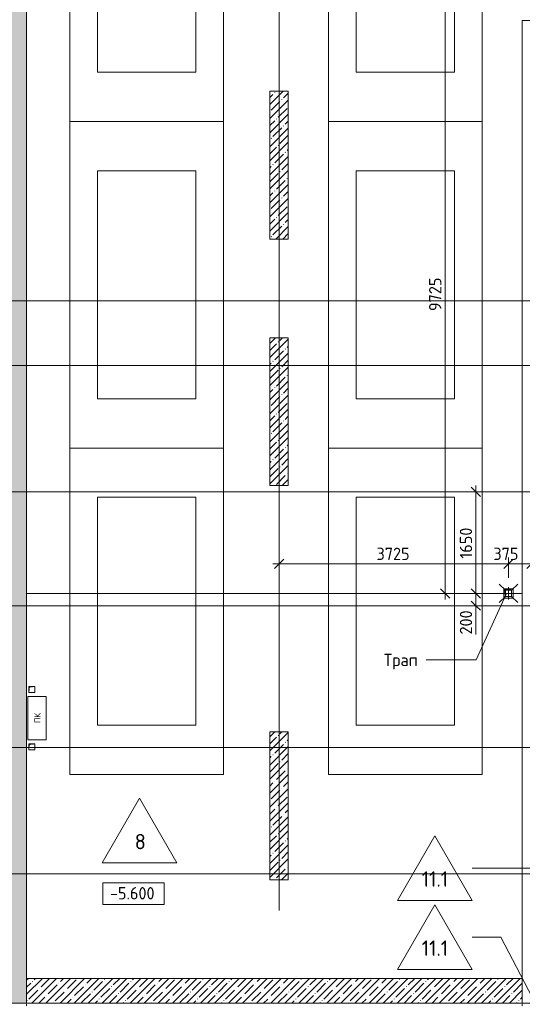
# Model space of a CAD drawing. Header units: millimetres. Extents: x 82112 to 162374, y -10965 to 131389.
# Tile 71 of 82: x 134057 to 142220, y 78580 to 94563. Entities that reach past the tile are written whole.
import ezdxf

# ---------------------------------------------------------------- set-up
doc = ezdxf.new("R2010")
doc.units = ezdxf.units.MM
doc.linetypes.add('3_ Штрих_ 1 х 1 мм', pattern=[2, 1, -1])
doc.linetypes.add('4_ Штрихпунктир_ 10 х 2 мм', pattern=[14, 10, -2, 0, -2])
for name, color, linetype, lineweight in [('A-ANNO-DIMS', 7, 'Continuous', 5), ('A-ANNO-DIMS-100', 7, 'Continuous', 5), ('A-ANNO-NOTE', 7, 'Continuous', 5), ('A-AREA', 7, '3_ Штрих_ 1 х 1 мм', 13), ('A-DETL-GENF', 7, 'Continuous', 13), ('A-FLOR', 7, 'Continuous', 13), ('A-FLOR-IDEN', 7, 'Continuous', 5), ('A-WALL', 7, 'Continuous', 13), ('A-WALL-PATT', 7, 'Continuous', 13), ('C-PRKG', 7, 'Continuous', 13), ('G-ANNO-DIMS', 7, 'Continuous', 5), ('G-ANNO-TEXT', 7, 'Continuous', 5), ('M-EQPM', 7, 'Continuous', 13), ('P-SANR-FIXT', 7, 'Continuous', 13), ('S-GRID', 7, 'Continuous', 5)]:
    doc.layers.add(name, color=color, linetype=linetype, lineweight=lineweight)
doc.styles.add('GOST Common', font='GOST_Common.ttf', dxfattribs={"height": 100})
doc.styles.add('GOST Common_2', font='GOST_Common.ttf', dxfattribs={"height": 200})
doc.styles.add('GOST Common_3', font='GOST_Common.ttf', dxfattribs={"height": 250})
doc.dimstyles.new('2_мм', dxfattribs={"dimscale": 304.8, "dimtxt": 201.142999, "dimasz": 0.492126, "dimexe": 0.328084, "dimexo": 0.492126, "dimgap": 0, "dimtad": 1, "dimdec": 0, "dimdsep": 46, "dimtxsty": 'GOST Common_2', "dimblk1": 'OBLIQUE', "dimblk2": 'OBLIQUE', "dimsah": 1, "dimcen": 0.09, "dimdle": 0.328084, "dimadec": 5, "dimazin": 2, "dimtfac": 1, "dimtdec": 4, "dimtix": 1, "dimtmove": 1, "dimatfit": 3, "dimfxl": 1, "dimtvp": 1, "dimtolj": 1, "dimtzin": 0, "dimarcsym": 2})
doc.dimstyles.new('2_мм_1', dxfattribs={"dimscale": 304.8, "dimtxt": 201.142999, "dimasz": 0.492126, "dimexe": 0.328084, "dimexo": 0.492126, "dimgap": 0, "dimtad": 1, "dimdec": 0, "dimdsep": 46, "dimtxsty": 'GOST Common_2', "dimblk1": 'OBLIQUE', "dimblk2": 'OBLIQUE', "dimsah": 1, "dimcen": 0.09, "dimdle": 0.328084, "dimadec": 5, "dimazin": 2, "dimtfac": 1, "dimtdec": 4, "dimtix": 1, "dimtmove": 0, "dimatfit": 3, "dimfxl": 1, "dimtvp": 1, "dimtolj": 1, "dimtzin": 0, "dimarcsym": 2})
pattern_1 = [(45, (0, 0), (-114.04925, 114.04925), []), (45, (114.05, 0), (-114.04925, 114.04925), [201.612, -40.322, 3.353, -36.97])]

# ---------------------------------------------------------------- blocks, each defined once
blk = doc.blocks.new('АР_Машиноместо - 4900x2400_М__5300х2500_ С МГН-5430519--01_Подвал_МП_часть В')
at = {"layer": 'A-DETL-GENF'}
for p, q in [((1021, -2094), (1021, -2377)), ((1164, -2361), (1164, -2132)), ((1477, -2361), (1164, -2361)), ((1477, -2485), (1477, -2361)), ((1021, -2513), (1021, -2650)), ((1188, -2546), (1188, -2485)), ((1188, -2485), (1477, -2485)), ((1576, -2546), (1188, -2546)), ((1757, -2936), (1576, -2546)), ((1021, -2650), (1498, -2650)), ((1907, -2866), (1757, -2936)), ((1959, -2978), (1907, -2866)), ((1617, -2929), (1712, -3094)), ((1712, -3094), (1959, -2978))]:
    blk.add_line(p, q, dxfattribs=at)
for centre, radius, start, end in [((1121, -2009), 131, 289.3632, 220.6368), ((1203, -2778), 441, 114.366, 339.9602), ((1203, -2778), 321, 124.4379, 23.5621)]:
    blk.add_arc(centre, radius, start, end, dxfattribs=at)
at = {"layer": 'C-PRKG'}
for p, q in [((2500, 0), (0, 0)), ((0, 0), (0, -5300)), ((2500, 0), (2500, -5300)), ((450, -800), (450, -4500)), ((450, -800), (2050, -800)), ((2050, -800), (2050, -4500)), ((450, -4500), (2050, -4500)), ((2500, -5300), (0, -5300))]:
    blk.add_line(p, q, dxfattribs=at)
blk = doc.blocks.new('АР_Машиноместо - 4900x2400_М__5300х2500_-V3--01_Подвал_МП_часть В')
at = {"layer": 'C-PRKG'}
for p, q in [((2500, 0), (0, 0)), ((0, 0), (0, -5300)), ((2500, 0), (2500, -5300)), ((450, -800), (450, -4500)), ((450, -800), (2050, -800)), ((2050, -800), (2050, -4500)), ((450, -4500), (2050, -4500)), ((2500, -5300), (0, -5300))]:
    blk.add_line(p, q, dxfattribs=at)
blk = doc.blocks.new('АР_Машиноместо - 4900x2400_М__5300х2500_ С МГН-5430521--01_Подвал_МП_часть В')
at = {"layer": 'A-DETL-GENF'}
for p, q in [((1617, 2929), (1712, 3094)), ((1712, 3094), (1959, 2978)), ((1757, 2936), (1576, 2546)), ((1907, 2866), (1757, 2936)), ((1959, 2978), (1907, 2866)), ((1021, 2650), (1498, 2650)), ((1021, 2513), (1021, 2650)), ((1188, 2546), (1188, 2485)), ((1576, 2546), (1188, 2546)), ((1188, 2485), (1477, 2485)), ((1477, 2485), (1477, 2361)), ((1021, 2094), (1021, 2377)), ((1164, 2361), (1164, 2132)), ((1477, 2361), (1164, 2361))]:
    blk.add_line(p, q, dxfattribs=at)
for centre, radius, start, end in [((1203, 2778), 441, 20.0398, 245.634), ((1203, 2778), 321, 336.4379, 235.5621), ((1121, 2009), 131, 139.3632, 70.6368)]:
    blk.add_arc(centre, radius, start, end, dxfattribs=at)
at = {"layer": 'C-PRKG'}
for p, q in [((2500, 5300), (0, 5300)), ((0, 0), (0, 5300)), ((2500, 0), (2500, 5300)), ((450, 4500), (2050, 4500)), ((450, 800), (450, 4500)), ((2050, 800), (2050, 4500)), ((450, 800), (2050, 800)), ((2500, 0), (0, 0))]:
    blk.add_line(p, q, dxfattribs=at)
blk = doc.blocks.new('АР_Машиноместо - 4900x2400_М__5300х2500_-3113489--01_Подвал_МП_часть В')
at = {"layer": 'C-PRKG'}
for p, q in [((2500, 5300), (0, 5300)), ((0, 0), (0, 5300)), ((2500, 0), (2500, 5300)), ((450, 4500), (2050, 4500)), ((450, 800), (450, 4500)), ((2050, 800), (2050, 4500)), ((450, 800), (2050, 800)), ((2500, 0), (0, 0))]:
    blk.add_line(p, q, dxfattribs=at)
blk = doc.blocks.new('АР_Канал вертикальный прямоугольный - ПК-4529482--01_Подвал_МП_часть В')
at = {"layer": 'A-DETL-GENF', "linetype": '3_ Штрих_ 1 х 1 мм'}
for p, q in [((350, 150), (-350, 150)), ((-350, 150), (-350, -150)), ((350, -150), (350, 150)), ((-350, -150), (350, -150))]:
    blk.add_line(p, q, dxfattribs=at)
at = {"layer": 'M-EQPM'}
for p, q in [((-350, -150), (-350, 150)), ((-350, 150), (350, 150)), ((350, 150), (350, -150)), ((350, -150), (-350, -150))]:
    blk.add_line(p, q, dxfattribs=at)
blk = doc.blocks.new('АР_Канал вертикальный прямоугольный - ВК-5403405--01_Подвал_МП_часть В')
at = {"layer": 'A-DETL-GENF'}
blk.add_hatch(color=256, dxfattribs=at).paths.add_polyline_path([(-75, -75), (-60, 60), (75, 75), (-75, 75)])
at = {"layer": 'A-DETL-GENF', "linetype": '3_ Штрих_ 1 х 1 мм'}
for p, q in [((75, 75), (-75, 75)), ((-75, 75), (-75, -75)), ((75, 75), (-75, 75)), ((-75, 75), (-75, -75)), ((-75, -75), (-60, 60)), ((-75, -75), (-60, 60)), ((-60, 60), (75, 75)), ((-60, 60), (75, 75)), ((75, -75), (75, 75)), ((-75, -75), (75, -75))]:
    blk.add_line(p, q, dxfattribs=at)
at = {"layer": 'M-EQPM'}
for p, q in [((-75, -75), (-75, 75)), ((-75, 75), (75, 75)), ((75, 75), (75, -75)), ((75, -75), (-75, -75))]:
    blk.add_line(p, q, dxfattribs=at)
blk = doc.blocks.new('АР_Канал вертикальный прямоугольный - АПТ-5436538--01_Подвал_МП_часть В')
at = {"layer": 'A-DETL-GENF'}
blk.add_hatch(color=256, dxfattribs=at).paths.add_polyline_path([(-50, -50), (-40, 40), (50, 50), (-50, 50)])
at = {"layer": 'A-DETL-GENF', "linetype": '3_ Штрих_ 1 х 1 мм'}
for p, q in [((50, 50), (-50, 50)), ((-50, 50), (-50, -50)), ((50, 50), (-50, 50)), ((-50, 50), (-50, -50)), ((-50, -50), (-40, 40)), ((-50, -50), (-40, 40)), ((-40, 40), (50, 50)), ((-40, 40), (50, 50)), ((50, -50), (50, 50)), ((-50, -50), (50, -50))]:
    blk.add_line(p, q, dxfattribs=at)
at = {"layer": 'M-EQPM'}
for p, q in [((-50, -50), (-50, 50)), ((-50, 50), (50, 50)), ((50, 50), (50, -50)), ((50, -50), (-50, -50))]:
    blk.add_line(p, q, dxfattribs=at)
blk = doc.blocks.new('АР_Трап - 100-100-V23--01_Подвал_МП_часть В')
at = {"layer": 'P-SANR-FIXT'}
for p, q in [((-50, 50), (-150, 150)), ((-100, 0), (100, 0)), ((-50, -50), (-50, 50)), ((50, 50), (-50, 50)), ((0, -100), (0, 100)), ((50, 50), (150, 150)), ((50, -50), (50, 50)), ((-50, -50), (-150, -150)), ((-50, -50), (50, -50)), ((50, -50), (150, -150))]:
    blk.add_line(p, q, dxfattribs=at)
blk = doc.blocks.new('Марка полов - Марка полов-4106608--01_Подвал_МП_часть В')
at = {"layer": 'A-FLOR-IDEN'}
for p, q in [((0, 7), (-6.06, -3.5)), ((6.06, -3.5), (0, 7)), ((-6.06, -3.5), (6.06, -3.5))]:
    blk.add_line(p, q, dxfattribs=at)
blk = doc.blocks.new('Высотные отметки - Frame_2-749557--01_Подвал_МП_часть В')
at = {"layer": 'G-ANNO-DIMS'}
for p, q in [((-5, 3.5), (-5, 0)), ((5, 3.5), (-5, 3.5)), ((5, 0), (5, 3.5)), ((-5, 0), (5, 0))]:
    blk.add_line(p, q, dxfattribs=at)
blk = doc.blocks.new('DIMBLOCK140--01_Подвал_МП_часть В')
at = {"layer": 'A-ANNO-DIMS-100', "transparency": 16777216}
for p, q in [((141010, 94975), (140866, 94975)), ((140966, 85150), (140966, 94975)), ((140966, 94975), (141010, 94975)), ((141010, 85250), (140866, 85250)), ((140966, 85250), (141010, 85250))]:
    blk.add_line(p, q, dxfattribs=at)
at = {"layer": 'A-ANNO-DIMS-100', "lineweight": 25, "transparency": 16777216}
for p, q in [((140966, 94975), (140891, 95050)), ((140966, 94975), (141041, 94900)), ((140966, 85250), (140891, 85325)), ((140966, 85250), (141041, 85175))]:
    blk.add_line(p, q, dxfattribs=at)
at = {"layer": 'A-ANNO-DIMS-100', "color": 0, "transparency": 16777216, "insert": (140705, 89833), "char_height": 200, "width": 670.93, "attachment_point": 1, "rotation": 90, "line_spacing_factor": 1.022761, "style": 'GOST Common_2'}
blk.add_mtext('9725', dxfattribs=at)
blk = doc.blocks.new('_Oblique')
at = {"color": 0, "linetype": 'ByBlock', "lineweight": -2}
blk.add_line((-0.5, -0.5), (0.5, 0.5), dxfattribs=at)
blk = doc.blocks.new('DIMBLOCK216--01_Подвал_МП_часть В')
at = {"layer": 'A-ANNO-DIMS-100', "transparency": 16777216}
for p, q in [((138270, 85687), (138270, 85831)), ((141995, 85500), (141995, 85831)), ((138170, 85731), (141995, 85731)), ((138270, 85731), (138270, 85687)), ((141995, 85731), (141995, 85500))]:
    blk.add_line(p, q, dxfattribs=at)
at = {"layer": 'A-ANNO-DIMS-100', "lineweight": 25, "transparency": 16777216}
for p, q in [((138270, 85731), (138195, 85656)), ((138270, 85731), (138345, 85806)), ((141995, 85731), (141920, 85656)), ((141995, 85731), (142070, 85806))]:
    blk.add_line(p, q, dxfattribs=at)
at = {"layer": 'A-ANNO-DIMS-100', "color": 0, "transparency": 16777216, "insert": (139853, 85992), "char_height": 200, "width": 670.93, "attachment_point": 1, "line_spacing_factor": 1.022761, "style": 'GOST Common_2'}
blk.add_mtext('3725', dxfattribs=at)
blk = doc.blocks.new('DIMBLOCK217--01_Подвал_МП_часть В')
at = {"layer": 'A-ANNO-DIMS-100', "transparency": 16777216}
for p, q in [((141995, 85500), (141995, 85831)), ((142370, 85687), (142370, 85831)), ((141750, 85731), (142269, 85731)), ((141995, 85731), (142470, 85731)), ((141995, 85731), (141995, 85500)), ((142269, 85731), (142182, 85731)), ((142370, 85731), (142370, 85687))]:
    blk.add_line(p, q, dxfattribs=at)
at = {"layer": 'A-ANNO-DIMS-100', "lineweight": 25, "transparency": 16777216}
for p, q in [((141995, 85731), (141920, 85656)), ((141995, 85731), (142070, 85806)), ((142370, 85731), (142295, 85656)), ((142370, 85731), (142445, 85806))]:
    blk.add_line(p, q, dxfattribs=at)
at = {"layer": 'A-ANNO-DIMS-100', "color": 0, "transparency": 16777216, "insert": (141750, 85992), "char_height": 200, "width": 503.2, "attachment_point": 1, "line_spacing_factor": 1.022761, "style": 'GOST Common_2'}
blk.add_mtext('375', dxfattribs=at)
blk = doc.blocks.new('DIMBLOCK218--01_Подвал_МП_часть В')
at = {"layer": 'A-ANNO-DIMS-100', "transparency": 16777216}
for p, q in [((141510, 85250), (141366, 85250)), ((141466, 84950), (141466, 85250)), ((141466, 85250), (141510, 85250)), ((141510, 85050), (141366, 85050)), ((141466, 85102), (141466, 85150)), ((141466, 84583), (141466, 85102)), ((141466, 85050), (141510, 85050))]:
    blk.add_line(p, q, dxfattribs=at)
at = {"layer": 'A-ANNO-DIMS-100', "lineweight": 25, "transparency": 16777216}
for p, q in [((141466, 85250), (141391, 85325)), ((141466, 85250), (141541, 85175)), ((141466, 85050), (141391, 85125)), ((141466, 85050), (141541, 84975))]:
    blk.add_line(p, q, dxfattribs=at)
at = {"layer": 'A-ANNO-DIMS-100', "color": 0, "transparency": 16777216, "insert": (141205, 84583), "char_height": 200, "width": 503.2, "attachment_point": 1, "rotation": 90, "line_spacing_factor": 1.022761, "style": 'GOST Common_2'}
blk.add_mtext('200', dxfattribs=at)
blk = doc.blocks.new('DIMBLOCK219--01_Подвал_МП_часть В')
at = {"layer": 'A-ANNO-DIMS-100', "lineweight": 25, "transparency": 16777216}
for p, q in [((141466, 86900), (141391, 86975)), ((141466, 86900), (141541, 86825)), ((141466, 85250), (141391, 85325)), ((141466, 85250), (141541, 85175))]:
    blk.add_line(p, q, dxfattribs=at)
at = {"layer": 'A-ANNO-DIMS-100', "transparency": 16777216}
for p, q in [((141466, 85250), (141466, 87000)), ((141510, 86900), (141366, 86900)), ((141466, 86900), (141510, 86900)), ((141510, 85250), (141366, 85250)), ((141466, 85250), (141510, 85250))]:
    blk.add_line(p, q, dxfattribs=at)
at = {"layer": 'A-ANNO-DIMS-100', "color": 0, "transparency": 16777216, "insert": (141205, 85814), "char_height": 200, "width": 625.93, "attachment_point": 1, "rotation": 90, "line_spacing_factor": 1.022761, "style": 'GOST Common_2'}
blk.add_mtext('1650', dxfattribs=at)

msp = doc.modelspace()

# ---------------------------------------------------------------- hatches: boundary and pattern name
at = {"layer": 'A-WALL-PATT', "lineweight": 5}
h = msp.add_hatch(dxfattribs=at)
h.set_pattern_fill('FP_1', color=256, style=0, pattern_type=2)
h.set_pattern_definition(pattern_1)
h.paths.add_polyline_path([(134170, 78600), (134170, 99449.862836), (133920, 99449.862836), (133920, 78600)])
h = msp.add_hatch(dxfattribs=at)
h.set_pattern_fill('FP_1', color=256, style=0, pattern_type=2)
h.set_pattern_definition(pattern_1)
h.paths.add_polyline_path([(138420, 91000), (138420, 93400), (138120, 93400), (138120, 91000)])
h = msp.add_hatch(dxfattribs=at)
h.set_pattern_fill('FP_1', color=256, style=0, pattern_type=2)
h.set_pattern_definition(pattern_1)
h.paths.add_polyline_path([(138420, 87000), (138420, 89400), (138120, 89400), (138120, 87000)])
h = msp.add_hatch(dxfattribs=at)
h.set_pattern_fill('FP_1', color=256, style=0, pattern_type=2)
h.set_pattern_definition(pattern_1)
h.paths.add_polyline_path([(138420, 80600), (138420, 83000), (138120, 83000), (138120, 80600)])
h = msp.add_hatch(dxfattribs=at)
h.set_pattern_fill('FP_1', color=256, style=0, pattern_type=2)
h.set_pattern_definition(pattern_1)
h.paths.add_polyline_path([(142220, 78600), (142220, 79000), (134170, 79000), (134170, 78600), (134826.241097, 78600)])

# ---------------------------------------------------------------- linework, layer by layer
at = {"layer": 'A-AREA'}
for p, q in [((134170, 78600), (134170, 78550)), ((142220, 78600), (142220, 78550))]:
    msp.add_line(p, q, dxfattribs=at)
at = {"layer": 'A-FLOR'}
for p, q in [((141920, 85250), (134170, 85250)), ((142220, 85250), (142070, 85250))]:
    msp.add_line(p, q, dxfattribs=at)
at = {"layer": 'A-FLOR-IDEN'}
for p, q in [((142987.851706, 80792.144605), (141405.707765, 80792.144605)), ((141871.381975, 79668.872929), (141405.707765, 79668.872929)), ((142676.336124, 78119.738359), (141871.381975, 79668.872929))]:
    msp.add_line(p, q, dxfattribs=at)
at = {"layer": 'A-WALL'}
for p, q in [((134170, 99449.862836), (134170, 78600)), ((142520, 94550), (142220, 94550)), ((142220, 78600), (142220, 94550)), ((138120, 93400), (138120, 91000)), ((138420, 93400), (138120, 93400)), ((138420, 91000), (138420, 93400)), ((138120, 91000), (138420, 91000)), ((138120, 89400), (138120, 87000)), ((138420, 89400), (138120, 89400)), ((138420, 87000), (138420, 89400)), ((138120, 87000), (138420, 87000)), ((138120, 83000), (138120, 80600)), ((138420, 83000), (138120, 83000)), ((138420, 80600), (138420, 83000)), ((138120, 80600), (138420, 80600)), ((142220, 79000), (134170, 79000)), ((133920, 78600), (142520, 78600))]:
    msp.add_line(p, q, dxfattribs=at)
at = {"layer": 'G-ANNO-TEXT'}
for p, q in [((141957.266308, 85236.82556), (141470.963703, 84169.925118)), ((140665.719882, 84169.925118), (140658.490715, 84169.925118)), ((141470.963703, 84169.925118), (140665.719882, 84169.925118))]:
    msp.add_line(p, q, dxfattribs=at)
at = {"layer": 'S-GRID', "linetype": '4_ Штрихпунктир_ 10 х 2 мм'}
for p, q in [((138270, 80104.964717), (138270, 129588.42805)), ((151972.716503, 90000), (87000, 90000)), ((151972.716503, 88950), (87000, 88950)), ((151972.716503, 86900), (87000, 86900)), ((151972.716503, 85050), (87000, 85050)), ((151972.716503, 82750), (87000, 82750)), ((153045.862349, 80700), (82911.954059, 80700)), ((151972.716503, 80700), (82911.954059, 80700))]:
    msp.add_line(p, q, dxfattribs=at)

# ---------------------------------------------------------------- block references
at = {"layer": 'A-FLOR-IDEN', "xscale": 99.99999999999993, "yscale": 99.99999999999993, "zscale": 99.99999999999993}
for p in [(136003.26357, 81223.702945), (140799.489982, 80617.144605), (140799.489982, 79493.872929)]:
    msp.add_blockref('Марка полов - Марка полов-4106608--01_Подвал_МП_часть В', p, dxfattribs=at)
at = {"layer": 'C-PRKG'}
for name, p in [('АР_Машиноместо - 4900x2400_М__5300х2500_ С МГН-5430519--01_Подвал_МП_часть В', (134870, 98210)), ('АР_Машиноместо - 4900x2400_М__5300х2500_-V3--01_Подвал_МП_часть В', (134870, 92910)), ('АР_Машиноместо - 4900x2400_М__5300х2500_-V3--01_Подвал_МП_часть В', (134870, 87610))]:
    msp.add_blockref(name, p, dxfattribs=at)
at = {"layer": 'C-PRKG', "rotation": 180}
for name, p in [('АР_Машиноместо - 4900x2400_М__5300х2500_ С МГН-5430521--01_Подвал_МП_часть В', (141570, 98210)), ('АР_Машиноместо - 4900x2400_М__5300х2500_-3113489--01_Подвал_МП_часть В', (141570, 92910)), ('АР_Машиноместо - 4900x2400_М__5300х2500_-3113489--01_Подвал_МП_часть В', (141570, 87610))]:
    msp.add_blockref(name, p, dxfattribs=at)
at = {"layer": 'G-ANNO-DIMS', "xscale": 99.99999999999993, "yscale": 99.99999999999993, "zscale": 99.99999999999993}
msp.add_blockref('Высотные отметки - Frame_2-749557--01_Подвал_МП_часть В', (135905.356935, 80201.388542), dxfattribs=at)
at = {"layer": 'M-EQPM'}
for name, p in [('АР_Канал вертикальный прямоугольный - ВК-5403405--01_Подвал_МП_часть В', (141995, 85250)), ('АР_Канал вертикальный прямоугольный - АПТ-5436538--01_Подвал_МП_часть В', (134255, 83690)), ('АР_Канал вертикальный прямоугольный - АПТ-5436538--01_Подвал_МП_часть В', (134255, 82758))]:
    msp.add_blockref(name, p, dxfattribs=at)
at = {"layer": 'M-EQPM', "rotation": 90.00000000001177}
msp.add_blockref('АР_Канал вертикальный прямоугольный - ПК-4529482--01_Подвал_МП_часть В', (134340, 83224.357624), dxfattribs=at)
at = {"layer": 'P-SANR-FIXT'}
msp.add_blockref('АР_Трап - 100-100-V23--01_Подвал_МП_часть В', (141995, 85250), dxfattribs=at)

# ---------------------------------------------------------------- texts
at = {"layer": 'A-ANNO-NOTE', "insert": (134296.390264, 83146.764368), "char_height": 100, "width": 192.405, "attachment_point": 1, "rotation": 90, "style": 'GOST Common'}
msp.add_mtext('ПК', dxfattribs=at)
at = {"layer": 'A-FLOR-IDEN', "char_height": 250, "attachment_point": 1, "style": 'GOST Common_3'}
for s, insert, width in [('\\fGOST Common|b0|i0|c204|p34|;8', (135926.387287, 81345.764618), 216.455625), ('11.1', (140586.613699, 80739.206277), 545.1475), ('11.1', (140586.613699, 79615.934601), 545.1475)]:
    msp.add_mtext(s, dxfattribs=dict(at, insert=insert, width=width))
at = {"layer": 'G-ANNO-DIMS', "insert": (135523.200408, 80482.754203), "char_height": 200, "width": 917.17566319, "attachment_point": 1, "line_spacing_factor": 1.022761, "style": 'GOST Common_2'}
msp.add_mtext('-5.600', dxfattribs=at)
at = {"layer": 'G-ANNO-TEXT', "insert": (139971.719882, 84269.925118), "char_height": 200, "width": 753.58625, "attachment_point": 1, "style": 'GOST Common_2'}
msp.add_mtext('Трап', dxfattribs=at)

# ---------------------------------------------------------------- dimensions: what is measured, and where the dimension line sits
at = {"layer": 'A-ANNO-DIMS'}
for base, p1, p2, override, picture, middle in [((140965.992001, 94975), (140859.925984, 85250), (140859.925984, 94975), {"dimpost": '<>', "dimfxl": 9725}, 'DIMBLOCK140--01_Подвал_МП_часть В', (140865.992001, 90112.5)), ((141465.992001, 86900), (141359.925984, 85250), (141359.925984, 86900), {"dimpost": '<>', "dimfxl": 1650}, 'DIMBLOCK219--01_Подвал_МП_часть В', (141365.992001, 86075))]:
    dim = msp.add_linear_dim(base=base, p1=p1, p2=p2, angle=90, dimstyle='2_мм_1', override=override, dxfattribs=at)
    dim.commit()
    dim.dimension.update_dxf_attribs({"geometry": picture, "text_midpoint": middle})
dim = msp.add_linear_dim(base=(141995, 85731.071067), p1=(138270, 85837.137084), p2=(141995, 85350), dimstyle='2_мм_1', override={"dimpost": '<>', "dimfxl": 3756.717655}, dxfattribs=at)
dim.commit()
dim.dimension.update_dxf_attribs({"geometry": 'DIMBLOCK216--01_Подвал_МП_часть В', "text_midpoint": (140132.5, 85831.071067)})
dim = msp.add_linear_dim(base=(142370, 85731.071067), p1=(141995, 85350), p2=(142370, 85837.137084), dimstyle='2_мм', override={"dimpost": '<>', "dimfxl": 614.758114}, dxfattribs=at)
dim.commit()
dim.dimension.update_dxf_attribs({"geometry": 'DIMBLOCK217--01_Подвал_МП_часть В', "text_midpoint": (142001.360172, 85859.103394), "dimtype": 160})
dim = msp.add_linear_dim(base=(141465.992001, 85250), p1=(141359.925984, 85050), p2=(141359.925984, 85250), angle=90, dimstyle='2_мм', override={"dimpost": '<>', "dimfxl": 200}, dxfattribs=at)
dim.commit()
dim.dimension.update_dxf_attribs({"geometry": 'DIMBLOCK218--01_Подвал_МП_часть В', "text_midpoint": (141337.959674, 84834.682211), "dimtype": 160, "text_rotation": 90})

doc.saveas('drawing.dxf')
